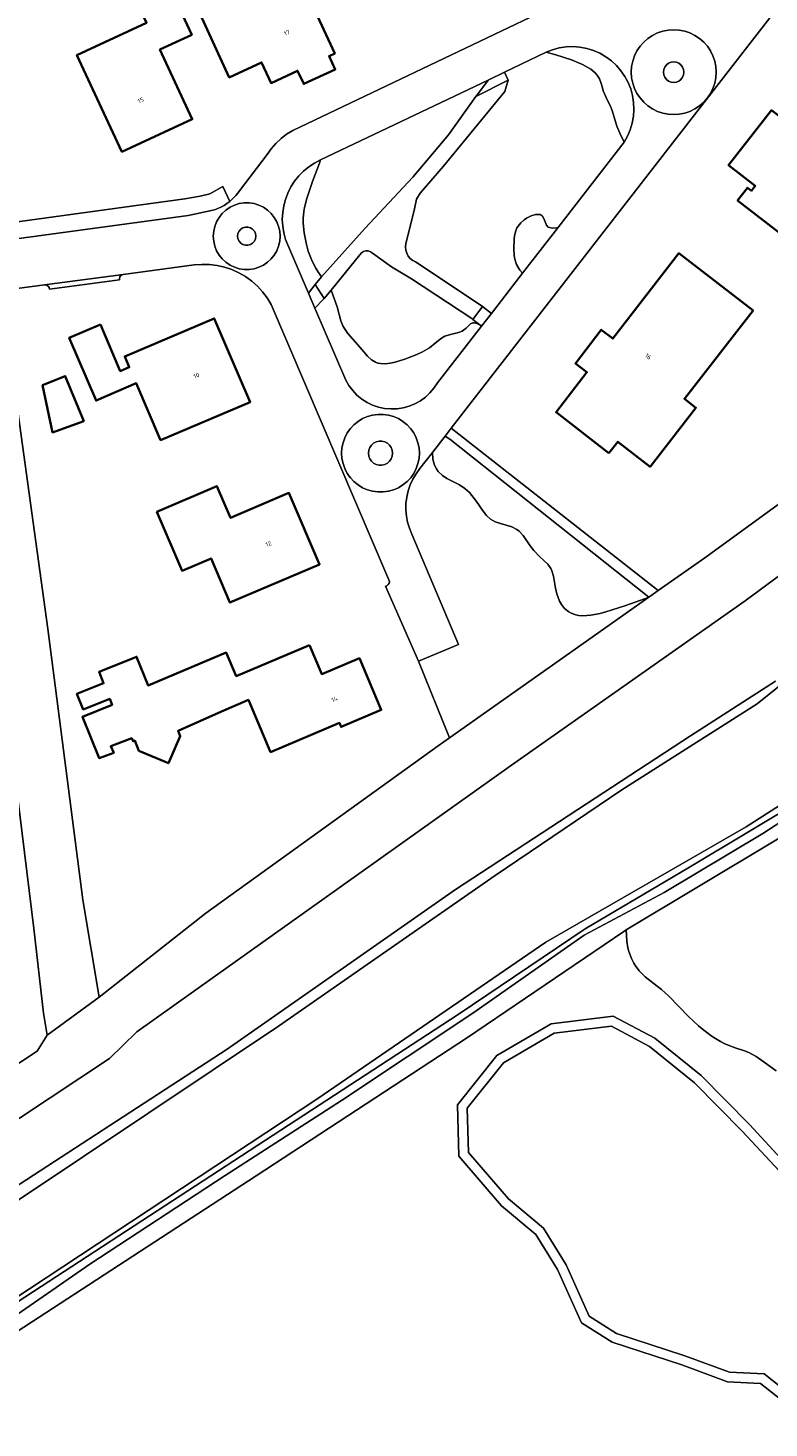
# Model space of a CAD drawing. Header units: metres. Extents: x 229229 to 231729, y 593167 to 595667.
# Tile 166 of 256: x 231346 to 231423, y 593718 to 593862. Entities that reach past the tile are written whole.
import ezdxf
from ezdxf.enums import TextEntityAlignment as Align

# ---------------------------------------------------------------- set-up
doc = ezdxf.new("R2010")
doc.units = ezdxf.units.M
for name, color, linetype, lineweight in [('B-WE-GR-BEPLANTING_CULTUUR_VASTE PLANTENVAK-GV', 90, 'Continuous', 18), ('B-WE-GR-GRAS-GV', 60, 'Continuous', 13), ('B-WE-GR-GROENVOORZIENING-GV', 80, 'Continuous', 18), ('B-WE-OG-BEBOUWING-GV', 7, 'Continuous', 35), ('B-WE-OG-BEBOUWING-T18', 10, 'Continuous', 18), ('B-WE-OG-TERREIN_ERF-GV', 7, 'Continuous', 18), ('B-WE-OG-WATER-GV', 130, 'Continuous', 18), ('B-WE-OG-WATER_SLOOT-GV', 120, 'Continuous', 18), ('B-WE-VH-VERHARDING_HALFVERHARDING-GV', 252, 'Continuous', 18), ('B-WE-VH-VERHARDING_OPEN-GV', 252, 'Continuous', 18)]:
    doc.layers.add(name, color=color, linetype=linetype, lineweight=lineweight)
doc.styles.add('NLCS-ISO-M250-T18', font='NLCS-ISO.ttf', dxfattribs={"height": 0.45})

msp = doc.modelspace()

# ---------------------------------------------------------------- linework, layer by layer
at = {"layer": 'B-WE-GR-BEPLANTING_CULTUUR_VASTE PLANTENVAK-GV'}
for points in [[(231399.596, 593859.666), (231400.595, 593859.397), (231402.196, 593858.886), (231403.342, 593858.41), (231403.898, 593858.109), (231404.193, 593857.915), (231404.635, 593857.541), (231404.817, 593857.336), (231405.072, 593856.936), (231405.23, 593856.538), (231405.383, 593855.986), (231405.471, 593855.694), (231405.758, 593854.994), (231406.201, 593854.066), (231406.382, 593853.655), (231406.863, 593852.058), (231407.174, 593851.337), (231407.559, 593850.547), (231407.626, 593850.417), (231407.976, 593851.038), (231408.254, 593851.694), (231408.457, 593852.376), (231408.584, 593853.078), (231408.631, 593853.788), (231408.599, 593854.5), (231408.487, 593855.204), (231408.299, 593855.891), (231408.034, 593856.552), (231407.698, 593857.18), (231407.294, 593857.767), (231406.827, 593858.305), (231406.302, 593858.788), (231405.728, 593859.209), (231405.11, 593859.563), (231404.456, 593859.847), (231403.775, 593860.056), (231403.075, 593860.188), (231402.365, 593860.241), (231401.653, 593860.214), (231400.948, 593860.108), (231400.26, 593859.925)], [(231375.114, 593839.193), (231374.927, 593839.862), (231374.688, 593841.072), (231374.575, 593842.078), (231374.57, 593842.549), (231374.642, 593843.285), (231374.719, 593843.691), (231374.966, 593844.628), (231375.542, 593846.347), (231376.255, 593848.256), (231376.379, 593848.574), (231375.758, 593848.254), (231375.174, 593847.87), (231374.634, 593847.428), (231374.142, 593846.932), (231373.704, 593846.387), (231373.326, 593845.8), (231373.01, 593845.177), (231372.762, 593844.524), (231372.583, 593843.849), (231372.475, 593843.159), (231372.439, 593842.461), (231372.476, 593841.764), (231372.586, 593841.074), (231372.767, 593840.399), (231375.138, 593834.867), (231375.83, 593835.756), (231376.458, 593836.563), (231376.09, 593837.085), (231375.875, 593837.437), (231375.513, 593838.146)], [(231400.789, 593841.602), (231400.703, 593841.586), (231400.21, 593841.561), (231399.931, 593841.618), (231399.812, 593841.677), (231399.637, 593841.868), (231399.431, 593842.396), (231399.258, 593842.755), (231399.174, 593842.841), (231398.961, 593842.949), (231398.694, 593842.98), (231398.492, 593842.959), (231398.042, 593842.825), (231397.556, 593842.576), (231397.316, 593842.411), (231396.982, 593842.119), (231396.7, 593841.776), (231396.587, 593841.587), (231396.496, 593841.387), (231396.371, 593840.955), (231396.308, 593840.483), (231396.281, 593839.429), (231396.303, 593838.741), (231396.358, 593838.38), (231396.54, 593837.816), (231396.896, 593837.225), (231397.157, 593836.919)], [(231392.942, 593831.485), (231392.874, 593831.533), (231392.456, 593831.751), (231392.189, 593831.81), (231392.059, 593831.802), (231391.821, 593831.697), (231391.362, 593831.271), (231390.936, 593830.949), (231390.577, 593830.808), (231389.755, 593830.624), (231389.157, 593830.44), (231388.81, 593830.242), (231388.155, 593829.703), (231387.584, 593829.252), (231386.86, 593828.824), (231386.299, 593828.557), (231385.052, 593828.074), (231384.172, 593827.802), (231383.737, 593827.698), (231383.109, 593827.606), (231382.533, 593827.616), (231382.272, 593827.668), (231382.031, 593827.755), (231381.602, 593828.02), (231381.215, 593828.382), (231380.451, 593829.272), (231379.175, 593830.714), (231378.823, 593831.225), (231378.68, 593831.49), (231378.477, 593832.016), (231378.068, 593833.453), (231377.463, 593835.179), (231376.755, 593834.314), (231376.66, 593834.198), (231375.799, 593833.326), (231378.979, 593825.908), (231379.298, 593825.352), (231379.681, 593824.839), (231380.122, 593824.375), (231380.616, 593823.967), (231381.156, 593823.621), (231381.733, 593823.343), (231382.339, 593823.135), (231382.965, 593823.002), (231383.603, 593822.944), (231384.243, 593822.963), (231384.877, 593823.059), (231385.494, 593823.23), (231386.087, 593823.473), (231386.646, 593823.786), (231387.164, 593824.163), (231387.632, 593824.6), (231388.045, 593825.089), (231388.397, 593825.625)], [(231410.167, 593803.569), (231389.667, 593819.85), (231389.196, 593820.158), (231387.895, 593818.481), (231387.945, 593817.794), (231388.031, 593817.405), (231388.109, 593817.173), (231388.306, 593816.77), (231388.486, 593816.515), (231388.909, 593816.104), (231389.385, 593815.793), (231390.347, 593815.314), (231390.668, 593815.136), (231391.224, 593814.751), (231391.688, 593814.333), (231391.958, 593814.037), (231392.434, 593813.408), (231393.098, 593812.427), (231393.459, 593811.981), (231393.871, 593811.607), (231394.104, 593811.458), (231394.357, 593811.336), (231394.909, 593811.154), (231396.06, 593810.823), (231396.58, 593810.557), (231396.81, 593810.375), (231397.219, 593809.926), (231397.942, 593808.872), (231398.318, 593808.369), (231398.952, 593807.74), (231399.763, 593806.972), (231400.072, 593806.53), (231400.187, 593806.28), (231400.352, 593805.726), (231400.565, 593804.509), (231400.695, 593803.905), (231400.97, 593803.166), (231401.156, 593802.835), (231401.497, 593802.401), (231401.917, 593802.054), (231402.157, 593801.917), (231402.637, 593801.743), (231402.909, 593801.69), (231403.364, 593801.656), (231404.175, 593801.712), (231405.169, 593801.903), (231405.746, 593802.053), (231407.699, 593802.671), (231409.818, 593803.436)]]:
    msp.add_lwpolyline(points, close=True, dxfattribs=at)
msp.add_lwpolyline([(231430.521, 593782.934), (231407.835, 593769.319), (231407.901, 593768.163), (231408.012, 593767.494), (231408.113, 593767.089), (231408.369, 593766.371), (231408.604, 593765.903), (231408.776, 593765.621), (231409.154, 593765.122), (231409.773, 593764.501), (231411.032, 593763.529), (231411.454, 593763.191), (231412.205, 593762.513), (231414.229, 593760.422), (231415.274, 593759.46), (231415.833, 593758.997), (231416.686, 593758.36), (231417.524, 593757.83), (231417.925, 593757.618), (231418.311, 593757.446), (231419.045, 593757.187), (231419.99, 593756.888), (231420.468, 593756.701), (231421.217, 593756.301), (231422.029, 593755.716), (231423.254, 593754.805)], dxfattribs=at)
at = {"layer": 'B-WE-GR-GRAS-GV'}
for points in [[(231460.97, 593954.205), (231476.323, 593900.19), (231483.503, 593875.115), (231483.724, 593871.249), (231483.282, 593868.709), (231480.852, 593866.61), (231478.844, 593865.896), (231478.728, 593865.838), (231470.261, 593861.123), (231467.431, 593859.292), (231465.381, 593857.632), (231463.965, 593856.24), (231462.448, 593854.127), (231442.222, 593825.542), (231434.221, 593814.338), (231432.669, 593812.493), (231420.062, 593803.208), (231396.038, 593786.274), (231357.48, 593758.844), (231354.653, 593756.085), (231323.999, 593735.793), (231322.523, 593734.567), (231282.539, 593708.322)], [(231285.62, 593702.658), (231325.988, 593729.419), (231325.222, 593730.678), (231326.667, 593731.813), (231327.644, 593731.628), (231329.743, 593732.401), (231330.848, 593733.396), (231343.992, 593742.232), (231366.747, 593757.034), (231390.275, 593773.492), (231414.466, 593789.288), (231423.192, 593794.922)]]:
    msp.add_lwpolyline(points, dxfattribs=at)
at = {"layer": 'B-WE-GR-GROENVOORZIENING-GV'}
for points in [[(231407.626, 593850.417), (231407.559, 593850.547), (231407.174, 593851.337), (231406.863, 593852.058), (231406.382, 593853.655), (231406.201, 593854.066), (231405.758, 593854.994), (231405.471, 593855.694), (231405.383, 593855.986), (231405.23, 593856.538), (231405.072, 593856.936), (231404.817, 593857.336), (231404.635, 593857.541), (231404.193, 593857.915), (231403.898, 593858.109), (231403.342, 593858.41), (231402.196, 593858.886), (231400.595, 593859.397), (231399.596, 593859.666), (231395.31, 593857.619), (231395.695, 593856.794), (231395.329, 593855.612), (231389.037, 593847.936), (231386.613, 593845.163), (231386.257, 593844.528), (231386.036, 593843.545), (231385.14, 593839.951), (231385.109, 593839.623), (231385.142, 593839.296), (231385.239, 593838.981), (231385.395, 593838.691), (231385.606, 593838.438), (231385.862, 593838.23), (231386.153, 593838.077), (231393.012, 593833.526), (231393.053, 593833.493), (231393.951, 593832.786), (231397.157, 593836.919), (231396.896, 593837.225), (231396.54, 593837.816), (231396.358, 593838.38), (231396.303, 593838.741), (231396.281, 593839.429), (231396.308, 593840.483), (231396.371, 593840.955), (231396.496, 593841.387), (231396.587, 593841.587), (231396.7, 593841.776), (231396.982, 593842.119), (231397.316, 593842.411), (231397.556, 593842.576), (231398.042, 593842.825), (231398.492, 593842.959), (231398.694, 593842.98), (231398.961, 593842.949), (231399.174, 593842.841), (231399.258, 593842.755), (231399.431, 593842.396), (231399.637, 593841.868), (231399.812, 593841.677), (231399.931, 593841.618), (231400.21, 593841.561), (231400.703, 593841.586), (231400.789, 593841.602)], [(231393.613, 593856.808), (231376.379, 593848.574), (231376.255, 593848.256), (231375.542, 593846.347), (231374.966, 593844.628), (231374.719, 593843.691), (231374.642, 593843.285), (231374.57, 593842.549), (231374.575, 593842.078), (231374.688, 593841.072), (231374.927, 593839.862), (231375.114, 593839.193), (231375.513, 593838.146), (231375.875, 593837.437), (231376.09, 593837.085), (231376.458, 593836.563), (231380.972, 593841.553), (231385.883, 593846.815), (231389.558, 593851.173), (231392.37, 593855.106), (231392.719, 593855.595)], [(231391.821, 593831.697), (231392.059, 593831.802), (231392.189, 593831.81), (231392.456, 593831.751), (231392.874, 593831.533), (231392.942, 593831.485), (231392.062, 593832.158), (231391.933, 593832.257), (231385.736, 593836.332), (231383.69, 593837.562), (231381.718, 593838.991), (231381.516, 593839.135), (231381.28, 593839.212), (231381.032, 593839.215), (231380.794, 593839.144), (231380.589, 593839.005), (231380.434, 593838.811), (231377.463, 593835.179), (231378.068, 593833.453), (231378.477, 593832.016), (231378.68, 593831.49), (231378.823, 593831.225), (231379.175, 593830.714), (231380.451, 593829.272), (231381.215, 593828.382), (231381.602, 593828.02), (231382.031, 593827.755), (231382.272, 593827.668), (231382.533, 593827.616), (231383.109, 593827.606), (231383.737, 593827.698), (231384.172, 593827.802), (231385.052, 593828.074), (231386.299, 593828.557), (231386.86, 593828.824), (231387.584, 593829.252), (231388.155, 593829.703), (231388.81, 593830.242), (231389.157, 593830.44), (231389.755, 593830.624), (231390.577, 593830.808), (231390.936, 593830.949), (231391.362, 593831.271)], [(231398.318, 593808.369), (231397.942, 593808.872), (231397.219, 593809.926), (231396.81, 593810.375), (231396.58, 593810.557), (231396.06, 593810.823), (231394.909, 593811.154), (231394.357, 593811.336), (231394.104, 593811.458), (231393.871, 593811.607), (231393.459, 593811.981), (231393.098, 593812.427), (231392.434, 593813.408), (231391.958, 593814.037), (231391.688, 593814.333), (231391.224, 593814.751), (231390.668, 593815.136), (231390.347, 593815.314), (231389.385, 593815.793), (231388.909, 593816.104), (231388.486, 593816.515), (231388.306, 593816.77), (231388.109, 593817.173), (231388.031, 593817.405), (231387.945, 593817.794), (231387.895, 593818.481), (231386.593, 593816.804), (231386.204, 593816.28), (231385.872, 593815.719), (231385.6, 593815.127), (231385.39, 593814.51), (231385.245, 593813.874), (231385.166, 593813.227), (231385.155, 593812.575), (231385.211, 593811.926), (231385.334, 593811.285), (231385.523, 593810.661), (231385.775, 593810.06), (231390.588, 593798.694), (231386.457, 593796.981), (231389.66, 593789.089), (231410.167, 593803.569), (231409.818, 593803.436), (231407.699, 593802.671), (231405.746, 593802.053), (231405.169, 593801.903), (231404.175, 593801.712), (231403.364, 593801.656), (231402.909, 593801.69), (231402.637, 593801.743), (231402.157, 593801.917), (231401.917, 593802.054), (231401.497, 593802.401), (231401.156, 593802.835), (231400.97, 593803.166), (231400.695, 593803.905), (231400.565, 593804.509), (231400.352, 593805.726), (231400.187, 593806.28), (231400.072, 593806.53), (231399.763, 593806.972), (231398.952, 593807.74)]]:
    msp.add_lwpolyline(points, close=True, dxfattribs=at)
for points in [[(231426.491, 593783.052), (231414.174, 593775.671), (231403.593, 593769.439), (231390.522, 593760.603), (231347.626, 593732.609), (231332.652, 593722.887), (231333.034, 593722.318), (231333.106, 593722.272), (231333.367, 593722.28), (231333.761, 593722.406), (231334.844, 593722.932), (231336.816, 593724.1), (231339.414, 593725.808), (231352.638, 593734.925), (231366.542, 593744.044), (231378.529, 593751.779), (231392.041, 593760.758), (231403.499, 593768.794), (231411.745, 593773.18), (231421.91, 593779.263), (231430.784, 593785.018)], [(231423.254, 593754.805), (231422.029, 593755.716), (231421.217, 593756.301), (231420.468, 593756.701), (231419.99, 593756.888), (231419.045, 593757.187), (231418.311, 593757.446), (231417.925, 593757.618), (231417.524, 593757.83), (231416.686, 593758.36), (231415.833, 593758.997), (231415.274, 593759.46), (231414.229, 593760.422), (231412.205, 593762.513), (231411.454, 593763.191), (231411.032, 593763.529), (231409.773, 593764.501), (231409.154, 593765.122), (231408.776, 593765.621), (231408.604, 593765.903), (231408.369, 593766.371), (231408.113, 593767.089), (231408.012, 593767.494), (231407.901, 593768.163), (231407.835, 593769.319), (231407.576, 593769.164), (231391.407, 593758.184), (231369.733, 593744.02), (231340.577, 593725.025)], [(231424.887, 593720.082), (231421.665, 593722.641), (231418.25, 593722.809), (231413.551, 593724.555), (231406.398, 593726.874), (231403.225, 593728.867), (231400.777, 593734.377), (231398.546, 593737.973), (231395.014, 593740.928), (231390.613, 593746.03), (231390.462, 593751.328), (231394.53, 593756.399), (231400.094, 593759.669), (231406.494, 593760.452), (231410.775, 593758.167), (231415.548, 593754.33), (231420.515, 593749.279), (231424.542, 593744.951)]]:
    msp.add_lwpolyline(points, dxfattribs=at)
at = {"layer": 'B-WE-OG-BEBOUWING-GV'}
for points in [[(231377.847, 593859.536), (231374.499, 593866.797), (231377.665, 593868.26), (231374.326, 593875.494), (231371.059, 593873.984), (231367.482, 593872.272), (231369.329, 593868.47), (231366.381, 593867.08), (231367.296, 593865.101), (231363.983, 593863.569), (231366.985, 593857.079), (231370.298, 593858.612), (231371.276, 593856.497), (231374.008, 593857.76), (231374.637, 593856.399), (231377.887, 593857.902), (231377.257, 593859.263)], [(231363.115, 593861.452), (231359.756, 593868.687), (231356.406, 593867.132), (231358.461, 593862.704), (231351.299, 593859.379), (231355.923, 593849.418), (231363.168, 593852.767), (231359.85, 593859.941)], [(231425.596, 593839.536), (231439.269, 593848.535), (231432.224, 593854), (231432.726, 593854.647), (231428.395, 593858.007), (231424.653, 593853.183), (231425.048, 593852.877), (231424.588, 593852.284), (231422.771, 593853.694), (231418.373, 593848.025), (231421.107, 593845.904), (231420.721, 593845.406), (231420.31, 593845.725), (231419.298, 593844.421)], [(231406.054, 593818.393), (231406.973, 593819.577), (231410.296, 593816.997), (231415.014, 593823.073), (231413.831, 593823.993), (231420.884, 593833.076), (231413.254, 593838.976), (231406.465, 593830.186), (231405.264, 593831.108), (231402.611, 593827.64), (231403.791, 593826.719), (231400.618, 593822.602)], [(231353.721, 593831.628), (231350.515, 593830.27), (231353.266, 593823.81), (231357.4, 593825.586), (231359.909, 593819.747), (231369.121, 593823.643), (231365.425, 593832.272), (231356.216, 593828.35), (231356.687, 593827.245), (231355.757, 593826.849)], [(231347.768, 593825.407), (231348.798, 593820.529), (231352.009, 593821.697), (231350.095, 593826.328)], [(231359.535, 593812.368), (231362.124, 593806.289), (231365.111, 593807.561), (231367.044, 593803.02), (231376.272, 593806.949), (231373.116, 593814.307), (231367.114, 593811.737), (231365.711, 593815.013)], [(231375.23, 593798.647), (231367.694, 593795.445), (231366.662, 593797.873), (231358.633, 593794.474), (231357.434, 593797.435), (231353.588, 593795.878), (231354.047, 593794.709), (231351.3, 593793.63), (231351.929, 593792.028), (231354.677, 593793.107), (231354.921, 593792.485), (231351.86, 593791.253), (231353.592, 593786.995), (231355.089, 593787.561), (231354.789, 593788.226), (231356.951, 593789.059), (231357.078, 593788.752), (231357.244, 593788.819), (231357.679, 593787.773), (231360.708, 593786.477), (231361.938, 593789.272), (231361.705, 593789.804), (231366.177, 593791.82), (231368.956, 593792.996), (231371.226, 593787.631), (231378.312, 593790.629), (231378.483, 593790.224), (231382.624, 593791.976), (231380.368, 593797.292), (231376.5, 593795.652)]]:
    msp.add_lwpolyline(points, close=True, dxfattribs=at)
at = {"layer": 'B-WE-OG-TERREIN_ERF-GV'}
for points in [[(231458.089, 593858.411), (231458.1, 593858.417), (231458.57, 593859.092), (231459.066, 593859.748), (231459.588, 593860.384), (231460.135, 593860.998), (231460.705, 593861.591), (231433.146, 593877.317), (231432.363, 593875.965), (231431.525, 593874.647), (231430.634, 593873.363), (231429.692, 593872.118), (231428.7, 593870.911), (231427.659, 593869.746), (231423.333, 593864.138), (231389.824, 593820.966), (231411.132, 593804.252), (231415.91, 593807.628), (231428.61, 593816.866), (231430.388, 593819.049), (231432.759, 593822.313), (231436.097, 593827.103)], [(231377.665, 593868.26), (231374.499, 593866.797), (231377.847, 593859.536), (231377.257, 593859.263), (231377.887, 593857.902), (231374.637, 593856.399), (231374.008, 593857.76), (231371.276, 593856.497), (231370.298, 593858.612), (231366.985, 593857.079), (231363.983, 593863.569), (231367.296, 593865.101), (231366.381, 593867.08), (231369.329, 593868.47), (231367.482, 593872.272), (231371.059, 593873.984), (231374.326, 593875.494)], [(231363.115, 593861.452), (231359.85, 593859.941), (231363.168, 593852.767), (231355.923, 593849.418), (231351.299, 593859.379), (231358.461, 593862.704), (231356.406, 593867.132), (231359.756, 593868.687)], [(231425.596, 593839.536), (231419.298, 593844.421), (231420.31, 593845.725), (231420.721, 593845.406), (231421.107, 593845.904), (231418.373, 593848.025), (231422.771, 593853.694), (231424.588, 593852.284), (231425.048, 593852.877), (231424.653, 593853.183), (231428.395, 593858.007), (231432.726, 593854.647), (231432.224, 593854), (231439.269, 593848.535)], [(231413.831, 593823.993), (231415.014, 593823.073), (231410.296, 593816.997), (231406.973, 593819.577), (231406.054, 593818.393), (231400.618, 593822.602), (231403.791, 593826.719), (231402.611, 593827.64), (231405.264, 593831.108), (231406.465, 593830.186), (231413.254, 593838.976), (231420.884, 593833.076)], [(231353.266, 593823.81), (231350.515, 593830.27), (231353.721, 593831.628), (231355.757, 593826.849), (231356.687, 593827.245), (231356.216, 593828.35), (231365.425, 593832.272), (231369.121, 593823.643), (231359.909, 593819.747), (231357.4, 593825.586)], [(231348.798, 593820.529), (231347.768, 593825.407), (231350.095, 593826.328), (231352.009, 593821.697)], [(231411.132, 593804.252), (231389.824, 593820.966), (231389.196, 593820.158), (231389.667, 593819.85), (231410.167, 593803.569), (231410.261, 593803.636)], [(231362.124, 593806.289), (231359.535, 593812.368), (231365.711, 593815.013), (231367.114, 593811.737), (231373.116, 593814.307), (231376.272, 593806.949), (231367.044, 593803.02), (231365.111, 593807.561)], [(231375.23, 593798.647), (231376.5, 593795.652), (231380.368, 593797.292), (231382.624, 593791.976), (231378.483, 593790.224), (231378.312, 593790.629), (231371.226, 593787.631), (231368.956, 593792.996), (231366.177, 593791.82), (231361.705, 593789.804), (231361.938, 593789.272), (231360.708, 593786.477), (231357.679, 593787.773), (231357.244, 593788.819), (231357.078, 593788.752), (231356.951, 593789.059), (231354.789, 593788.226), (231355.089, 593787.561), (231353.592, 593786.995), (231351.86, 593791.253), (231354.921, 593792.485), (231354.677, 593793.107), (231351.929, 593792.028), (231351.3, 593793.63), (231354.047, 593794.709), (231353.588, 593795.878), (231357.434, 593797.435), (231358.633, 593794.474), (231366.662, 593797.873), (231367.694, 593795.445)]]:
    msp.add_lwpolyline(points, close=True, dxfattribs=at)
for points in [[(231339.366, 593867.662), (231340.188, 593860.567), (231342.123, 593845.837), (231342.652, 593841.873), (231362.389, 593844.56), (231363.974, 593844.86), (231364.983, 593845.092), (231366.305, 593845.849), (231367.025, 593844.319), (231367.248, 593844.511), (231367.461, 593844.716), (231367.661, 593844.932), (231367.85, 593845.159), (231368.025, 593845.396), (231370.867, 593849.134), (231371.292, 593849.73), (231371.773, 593850.282), (231372.306, 593850.783), (231372.886, 593851.23), (231373.507, 593851.617), (231404.599, 593866.473)], [(231344.056, 593831.173), (231348.305, 593800.321), (231351.915, 593772.438), (231353.592, 593762.416), (231364.565, 593771.033), (231388.482, 593788.257), (231389.66, 593789.089), (231386.457, 593796.981), (231383.044, 593804.704), (231383.208, 593804.757), (231383.341, 593804.866), (231383.427, 593805.015), (231383.454, 593805.185), (231383.418, 593805.353), (231371.291, 593833.703), (231370.883, 593834.377), (231370.41, 593835.006), (231369.876, 593835.585), (231369.286, 593836.108), (231368.648, 593836.569), (231367.966, 593836.963), (231367.248, 593837.287), (231366.501, 593837.538), (231365.733, 593837.712), (231364.952, 593837.809), (231364.164, 593837.827), (231363.379, 593837.766), (231356.055, 593836.797), (231355.915, 593836.747), (231355.797, 593836.656), (231355.713, 593836.533), (231355.671, 593836.391), (231355.675, 593836.242), (231348.479, 593835.29), (231348.444, 593835.435), (231348.367, 593835.561), (231348.254, 593835.658), (231348.116, 593835.715), (231347.968, 593835.726), (231343.59, 593835.147)], [(231344.183, 593754.856), (231347.195, 593756.856), (231348.232, 593758.495), (231347.877, 593760.752), (231346.848, 593769.46), (231343.751, 593794.91)]]:
    msp.add_lwpolyline(points, dxfattribs=at)
at = {"layer": 'B-WE-OG-WATER-GV'}
msp.add_lwpolyline([(231353.592, 593762.416), (231351.915, 593772.438), (231348.305, 593800.321), (231344.056, 593831.173), (231339.186, 593830.529), (231339.549, 593827.922), (231339.911, 593825.314), (231341.482, 593812.032), (231343.751, 593794.91), (231346.848, 593769.46), (231347.877, 593760.752), (231348.232, 593758.495)], close=True, dxfattribs=at)
for points in [[(231428.61, 593816.866), (231415.91, 593807.628), (231411.132, 593804.252), (231410.261, 593803.636), (231410.167, 593803.569), (231389.66, 593789.089), (231388.482, 593788.257), (231364.565, 593771.033), (231353.592, 593762.416), (231348.232, 593758.495), (231347.195, 593756.856), (231344.183, 593754.856), (231321.371, 593739.712), (231319.779, 593738.519), (231312.276, 593733.588), (231287.002, 593716.975)], [(231282.539, 593708.322), (231322.523, 593734.567), (231323.999, 593735.793), (231354.653, 593756.085), (231357.48, 593758.844), (231396.038, 593786.274), (231420.062, 593803.208), (231432.669, 593812.493)], [(231433.014, 593802.008), (231421.298, 593792.589), (231407.371, 593783.746), (231394.36, 593774.934), (231372.038, 593759.416), (231338.591, 593737.071), (231327.935, 593729.922), (231326.436, 593728.929), (231324.918, 593727.924), (231290.893, 593704.718)], [(231301.99, 593703.263), (231328.832, 593720.807), (231331.056, 593722.274), (231332.447, 593723.192), (231375.985, 593751.917), (231399.552, 593768.074), (231420.19, 593779.943), (231433.149, 593788.222)], [(231427.826, 593739.953), (231419.792, 593748.587), (231414.876, 593753.587), (231410.221, 593757.329), (231406.302, 593759.421), (231400.422, 593758.702), (231395.195, 593755.63), (231391.472, 593750.989), (231391.602, 593746.414), (231395.718, 593741.643), (231399.311, 593738.637), (231401.663, 593734.846), (231404.015, 593729.552), (231406.824, 593727.787), (231413.88, 593725.499), (231418.453, 593723.8), (231422.035, 593723.624), (231425.656, 593720.748)]]:
    msp.add_lwpolyline(points, dxfattribs=at)
at = {"layer": 'B-WE-OG-WATER_SLOOT-GV'}
for points in [[(231290.893, 593704.718), (231324.918, 593727.924), (231326.436, 593728.929), (231327.935, 593729.922), (231338.591, 593737.071), (231372.038, 593759.416), (231394.36, 593774.934), (231407.371, 593783.746), (231421.298, 593792.589), (231433.014, 593802.008)], [(231423.192, 593794.922), (231414.466, 593789.288), (231390.275, 593773.492), (231366.747, 593757.034), (231343.992, 593742.232), (231330.848, 593733.396), (231329.743, 593732.401), (231327.644, 593731.628), (231326.667, 593731.813), (231325.222, 593730.678), (231325.988, 593729.419), (231285.62, 593702.658)], [(231433.149, 593788.222), (231420.19, 593779.943), (231399.552, 593768.074), (231375.985, 593751.917), (231332.447, 593723.192), (231331.056, 593722.274), (231328.832, 593720.807), (231301.99, 593703.263)], [(231304.706, 593704.43), (231331.266, 593721.972), (231331.678, 593721.379), (231333.034, 593722.318), (231332.652, 593722.887), (231347.626, 593732.609), (231390.522, 593760.603), (231403.593, 593769.439), (231414.174, 593775.671), (231426.491, 593783.052)], [(231424.542, 593744.951), (231420.515, 593749.279), (231415.548, 593754.33), (231410.775, 593758.167), (231406.494, 593760.452), (231400.094, 593759.669), (231394.53, 593756.399), (231390.462, 593751.328), (231390.613, 593746.03), (231395.014, 593740.928), (231398.546, 593737.973), (231400.777, 593734.377), (231403.225, 593728.867), (231406.398, 593726.874), (231413.551, 593724.555), (231418.25, 593722.809), (231421.665, 593722.641), (231424.887, 593720.082)], [(231425.656, 593720.748), (231422.035, 593723.624), (231418.453, 593723.8), (231413.88, 593725.499), (231406.824, 593727.787), (231404.015, 593729.552), (231401.663, 593734.846), (231399.311, 593738.637), (231395.718, 593741.643), (231391.602, 593746.414), (231391.472, 593750.989), (231395.195, 593755.63), (231400.422, 593758.702), (231406.302, 593759.421), (231410.221, 593757.329), (231414.876, 593753.587), (231419.792, 593748.587), (231427.826, 593739.953)]]:
    msp.add_lwpolyline(points, dxfattribs=at)
at = {"layer": 'B-WE-VH-VERHARDING_HALFVERHARDING-GV'}
msp.add_lwpolyline([(231385.14, 593839.951), (231386.036, 593843.545), (231386.257, 593844.528), (231386.613, 593845.163), (231389.037, 593847.936), (231395.329, 593855.612), (231395.695, 593856.794), (231392.37, 593855.106), (231389.558, 593851.173), (231385.883, 593846.815), (231380.972, 593841.553), (231376.458, 593836.563), (231375.83, 593835.756), (231376.755, 593834.314), (231377.463, 593835.179), (231380.434, 593838.811), (231380.589, 593839.005), (231380.794, 593839.144), (231381.032, 593839.215), (231381.28, 593839.212), (231381.516, 593839.135), (231381.718, 593838.991), (231383.69, 593837.562), (231385.736, 593836.332), (231391.933, 593832.257), (231392.062, 593832.158), (231393.053, 593833.493), (231393.012, 593833.526), (231386.153, 593838.077), (231385.862, 593838.23), (231385.606, 593838.438), (231385.395, 593838.691), (231385.239, 593838.981), (231385.142, 593839.296), (231385.109, 593839.623)], close=True, dxfattribs=at)
for points in [[(231430.784, 593785.018), (231421.91, 593779.263), (231411.745, 593773.18), (231403.499, 593768.794), (231392.041, 593760.758), (231378.529, 593751.779), (231366.542, 593744.044), (231352.638, 593734.925), (231339.414, 593725.808), (231336.816, 593724.1), (231334.844, 593722.932), (231333.761, 593722.406), (231333.367, 593722.28), (231333.106, 593722.272), (231333.034, 593722.318), (231331.678, 593721.379), (231331.713, 593721.326), (231331.683, 593721.177), (231331.538, 593720.98), (231330.984, 593720.482), (231329.797, 593719.635), (231328.181, 593718.616), (231324.207, 593716.259)], [(231330.517, 593717.01), (231333.001, 593718.645), (231340.577, 593725.025), (231369.733, 593744.02), (231391.407, 593758.184), (231407.576, 593769.164), (231407.835, 593769.319), (231430.521, 593782.934)]]:
    msp.add_lwpolyline(points, dxfattribs=at)
at = {"layer": 'B-WE-VH-VERHARDING_OPEN-GV'}
for points in [[(231404.599, 593866.473), (231373.507, 593851.617), (231372.886, 593851.23), (231372.306, 593850.783), (231371.773, 593850.282), (231371.292, 593849.73), (231370.867, 593849.134), (231368.025, 593845.396), (231367.85, 593845.159), (231367.661, 593844.932), (231367.461, 593844.716), (231367.248, 593844.511), (231367.025, 593844.319), (231366.739, 593844.101), (231366.438, 593843.903), (231366.125, 593843.726), (231365.8, 593843.571), (231365.466, 593843.439), (231362.738, 593842.858), (231337.209, 593839.387)], [(231343.59, 593835.147), (231347.968, 593835.726), (231356.055, 593836.797), (231363.379, 593837.766), (231364.164, 593837.827), (231364.952, 593837.809), (231365.733, 593837.712), (231366.501, 593837.538), (231367.248, 593837.287), (231367.966, 593836.963), (231368.648, 593836.569), (231369.286, 593836.108), (231369.876, 593835.585), (231370.41, 593835.006), (231370.883, 593834.377), (231371.291, 593833.703), (231383.418, 593805.353), (231383.454, 593805.185), (231383.427, 593805.015), (231383.341, 593804.866), (231383.208, 593804.757), (231383.044, 593804.704), (231386.457, 593796.981), (231390.588, 593798.694), (231385.775, 593810.06), (231385.523, 593810.661), (231385.334, 593811.285), (231385.211, 593811.926), (231385.155, 593812.575), (231385.166, 593813.227), (231385.245, 593813.874), (231385.39, 593814.51), (231385.6, 593815.127), (231385.872, 593815.719), (231386.204, 593816.28), (231386.593, 593816.804), (231387.895, 593818.481), (231389.196, 593820.158), (231389.824, 593820.966), (231423.333, 593864.138)], [(231337.209, 593839.387), (231362.738, 593842.858), (231365.466, 593843.439), (231365.8, 593843.571), (231366.125, 593843.726), (231366.438, 593843.903), (231366.739, 593844.101), (231367.025, 593844.319), (231366.305, 593845.849), (231364.983, 593845.092), (231363.974, 593844.86), (231362.389, 593844.56), (231342.652, 593841.873)]]:
    msp.add_lwpolyline(points, dxfattribs=at)
for points in [[(231408.354, 593857.618), (231408.391, 593857.048), (231408.503, 593856.487), (231408.687, 593855.946), (231408.94, 593855.433), (231409.257, 593854.958), (231409.634, 593854.529), (231410.064, 593854.152), (231410.539, 593853.834), (231411.051, 593853.582), (231411.593, 593853.398), (231412.153, 593853.286), (231412.724, 593853.249), (231413.294, 593853.286), (231413.854, 593853.398), (231414.396, 593853.582), (231414.908, 593853.834), (231415.383, 593854.152), (231415.813, 593854.529), (231416.19, 593854.958), (231416.507, 593855.433), (231416.76, 593855.946), (231416.944, 593856.487), (231417.056, 593857.048), (231417.093, 593857.618), (231417.056, 593858.188), (231416.944, 593858.749), (231416.761, 593859.29), (231416.508, 593859.803), (231416.19, 593860.278), (231415.813, 593860.708), (231415.384, 593861.085), (231414.908, 593861.403), (231414.396, 593861.655), (231413.854, 593861.839), (231413.294, 593861.951), (231412.724, 593861.988), (231412.153, 593861.951), (231411.593, 593861.839), (231411.051, 593861.655), (231410.539, 593861.403), (231410.063, 593861.085), (231409.634, 593860.708), (231409.257, 593860.278), (231408.939, 593859.803), (231408.686, 593859.29), (231408.503, 593858.749), (231408.391, 593858.188)], [(231417.093, 593857.618), (231417.056, 593857.048), (231416.944, 593856.487), (231416.76, 593855.946), (231416.507, 593855.433), (231416.19, 593854.958), (231415.813, 593854.529), (231415.383, 593854.152), (231414.908, 593853.834), (231414.396, 593853.582), (231413.854, 593853.398), (231413.294, 593853.286), (231412.724, 593853.249), (231412.153, 593853.286), (231411.593, 593853.398), (231411.051, 593853.582), (231410.539, 593853.834), (231410.064, 593854.152), (231409.634, 593854.529), (231409.257, 593854.958), (231408.94, 593855.433), (231408.687, 593855.946), (231408.503, 593856.487), (231408.391, 593857.048), (231408.354, 593857.618), (231408.391, 593858.188), (231408.503, 593858.749), (231408.686, 593859.29), (231408.939, 593859.803), (231409.257, 593860.278), (231409.634, 593860.708), (231410.063, 593861.085), (231410.539, 593861.403), (231411.051, 593861.655), (231411.593, 593861.839), (231412.153, 593861.951), (231412.724, 593861.988), (231413.294, 593861.951), (231413.854, 593861.839), (231414.396, 593861.655), (231414.908, 593861.403), (231415.384, 593861.085), (231415.813, 593860.708), (231416.19, 593860.278), (231416.508, 593859.803), (231416.761, 593859.29), (231416.944, 593858.749), (231417.056, 593858.188)], [(231393.613, 593856.808), (231395.31, 593857.619), (231399.596, 593859.666), (231400.26, 593859.925), (231400.948, 593860.108), (231401.653, 593860.214), (231402.365, 593860.241), (231403.075, 593860.188), (231403.775, 593860.056), (231404.456, 593859.847), (231405.11, 593859.563), (231405.728, 593859.209), (231406.302, 593858.788), (231406.827, 593858.305), (231407.294, 593857.767), (231407.698, 593857.18), (231408.034, 593856.552), (231408.299, 593855.891), (231408.487, 593855.204), (231408.599, 593854.5), (231408.631, 593853.788), (231408.584, 593853.078), (231408.457, 593852.376), (231408.254, 593851.694), (231407.976, 593851.038), (231407.626, 593850.417), (231400.789, 593841.602), (231397.157, 593836.919), (231393.951, 593832.786), (231392.942, 593831.485), (231388.397, 593825.625), (231388.045, 593825.089), (231387.632, 593824.6), (231387.164, 593824.163), (231386.646, 593823.786), (231386.087, 593823.473), (231385.494, 593823.23), (231384.877, 593823.059), (231384.243, 593822.963), (231383.603, 593822.944), (231382.965, 593823.002), (231382.339, 593823.135), (231381.733, 593823.343), (231381.156, 593823.621), (231380.616, 593823.967), (231380.122, 593824.375), (231379.681, 593824.839), (231379.298, 593825.352), (231378.979, 593825.908), (231375.799, 593833.326), (231375.138, 593834.867), (231372.767, 593840.399), (231372.586, 593841.074), (231372.476, 593841.764), (231372.439, 593842.461), (231372.475, 593843.159), (231372.583, 593843.849), (231372.762, 593844.524), (231373.01, 593845.177), (231373.326, 593845.8), (231373.704, 593846.387), (231374.142, 593846.932), (231374.634, 593847.428), (231375.174, 593847.87), (231375.758, 593848.254), (231376.379, 593848.574)], [(231395.31, 593857.619), (231393.613, 593856.808), (231392.719, 593855.595), (231392.37, 593855.106), (231395.695, 593856.794)], [(231411.667, 593857.618), (231411.703, 593857.345), (231411.809, 593857.09), (231411.977, 593856.871), (231412.195, 593856.703), (231412.45, 593856.598), (231412.724, 593856.562), (231412.997, 593856.598), (231413.252, 593856.703), (231413.47, 593856.871), (231413.638, 593857.09), (231413.744, 593857.345), (231413.78, 593857.618), (231413.744, 593857.892), (231413.639, 593858.146), (231413.471, 593858.365), (231413.252, 593858.533), (231412.997, 593858.639), (231412.724, 593858.675), (231412.45, 593858.639), (231412.195, 593858.533), (231411.976, 593858.365), (231411.808, 593858.146), (231411.703, 593857.892)], [(231413.78, 593857.618), (231413.744, 593857.345), (231413.638, 593857.09), (231413.47, 593856.871), (231413.252, 593856.703), (231412.997, 593856.598), (231412.724, 593856.562), (231412.45, 593856.598), (231412.195, 593856.703), (231411.977, 593856.871), (231411.809, 593857.09), (231411.703, 593857.345), (231411.667, 593857.618), (231411.703, 593857.892), (231411.808, 593858.146), (231411.976, 593858.365), (231412.195, 593858.533), (231412.45, 593858.639), (231412.724, 593858.675), (231412.997, 593858.639), (231413.252, 593858.533), (231413.471, 593858.365), (231413.639, 593858.146), (231413.744, 593857.892)], [(231365.336, 593840.73), (231365.374, 593840.218), (231365.489, 593839.717), (231365.677, 593839.239), (231365.933, 593838.794), (231366.254, 593838.392), (231366.63, 593838.043), (231367.055, 593837.753), (231367.518, 593837.531), (231368.009, 593837.379), (231368.517, 593837.303), (231369.03, 593837.303), (231369.538, 593837.379), (231370.029, 593837.531), (231370.492, 593837.753), (231370.917, 593838.043), (231371.293, 593838.392), (231371.614, 593838.794), (231371.87, 593839.239), (231372.058, 593839.717), (231372.173, 593840.218), (231372.211, 593840.73), (231372.173, 593841.242), (231372.058, 593841.743), (231371.87, 593842.221), (231371.614, 593842.666), (231371.293, 593843.068), (231370.917, 593843.417), (231370.492, 593843.707), (231370.029, 593843.929), (231369.538, 593844.081), (231369.03, 593844.157), (231368.517, 593844.157), (231368.009, 593844.081), (231367.518, 593843.929), (231367.055, 593843.707), (231366.63, 593843.417), (231366.254, 593843.068), (231365.933, 593842.666), (231365.677, 593842.221), (231365.489, 593841.743), (231365.374, 593841.242)], [(231372.211, 593840.73), (231372.173, 593840.218), (231372.058, 593839.717), (231371.87, 593839.239), (231371.614, 593838.794), (231371.293, 593838.392), (231370.917, 593838.043), (231370.492, 593837.753), (231370.029, 593837.531), (231369.538, 593837.379), (231369.03, 593837.303), (231368.517, 593837.303), (231368.009, 593837.379), (231367.518, 593837.531), (231367.055, 593837.753), (231366.63, 593838.043), (231366.254, 593838.392), (231365.933, 593838.794), (231365.677, 593839.239), (231365.489, 593839.717), (231365.374, 593840.218), (231365.336, 593840.73), (231365.374, 593841.242), (231365.489, 593841.743), (231365.677, 593842.221), (231365.933, 593842.666), (231366.254, 593843.068), (231366.63, 593843.417), (231367.055, 593843.707), (231367.518, 593843.929), (231368.009, 593844.081), (231368.517, 593844.157), (231369.03, 593844.157), (231369.538, 593844.081), (231370.029, 593843.929), (231370.492, 593843.707), (231370.917, 593843.417), (231371.293, 593843.068), (231371.614, 593842.666), (231371.87, 593842.221), (231372.058, 593841.743), (231372.173, 593841.242)], [(231369.71, 593840.73), (231369.672, 593840.466), (231369.562, 593840.223), (231369.387, 593840.022), (231369.163, 593839.878), (231368.907, 593839.803), (231368.64, 593839.803), (231368.384, 593839.878), (231368.16, 593840.022), (231367.985, 593840.223), (231367.875, 593840.466), (231367.837, 593840.73), (231367.875, 593840.994), (231367.985, 593841.237), (231368.16, 593841.438), (231368.384, 593841.582), (231368.64, 593841.657), (231368.907, 593841.657), (231369.163, 593841.582), (231369.387, 593841.438), (231369.562, 593841.237), (231369.672, 593840.994)], [(231367.837, 593840.73), (231367.875, 593840.466), (231367.985, 593840.223), (231368.16, 593840.022), (231368.384, 593839.878), (231368.64, 593839.803), (231368.907, 593839.803), (231369.163, 593839.878), (231369.387, 593840.022), (231369.562, 593840.223), (231369.672, 593840.466), (231369.71, 593840.73), (231369.672, 593840.994), (231369.562, 593841.237), (231369.387, 593841.438), (231369.163, 593841.582), (231368.907, 593841.657), (231368.64, 593841.657), (231368.384, 593841.582), (231368.16, 593841.438), (231367.985, 593841.237), (231367.875, 593840.994)], [(231355.675, 593836.242), (231355.671, 593836.391), (231355.713, 593836.533), (231355.797, 593836.656), (231355.915, 593836.747), (231356.055, 593836.797), (231347.968, 593835.726), (231348.116, 593835.715), (231348.254, 593835.658), (231348.367, 593835.561), (231348.444, 593835.435), (231348.479, 593835.29)], [(231375.138, 593834.867), (231375.799, 593833.326), (231376.66, 593834.198), (231376.755, 593834.314), (231375.83, 593835.756)], [(231392.942, 593831.485), (231393.951, 593832.786), (231393.053, 593833.493), (231392.062, 593832.158)], [(231378.544, 593818.397), (231378.581, 593817.852), (231378.692, 593817.318), (231378.875, 593816.803), (231379.126, 593816.318), (231379.441, 593815.872), (231379.814, 593815.473), (231380.238, 593815.128), (231380.704, 593814.845), (231381.205, 593814.627), (231381.731, 593814.48), (231382.272, 593814.405), (231382.818, 593814.405), (231383.359, 593814.48), (231383.885, 593814.627), (231384.386, 593814.845), (231384.852, 593815.128), (231385.276, 593815.473), (231385.649, 593815.872), (231385.964, 593816.318), (231386.215, 593816.803), (231386.398, 593817.318), (231386.509, 593817.852), (231386.546, 593818.397), (231386.509, 593818.942), (231386.397, 593819.476), (231386.214, 593819.991), (231385.963, 593820.475), (231385.648, 593820.921), (231385.276, 593821.32), (231384.852, 593821.665), (231384.385, 593821.949), (231383.885, 593822.166), (231383.359, 593822.313), (231382.818, 593822.388), (231382.272, 593822.388), (231381.731, 593822.313), (231381.205, 593822.166), (231380.705, 593821.949), (231380.238, 593821.665), (231379.814, 593821.32), (231379.442, 593820.921), (231379.127, 593820.475), (231378.876, 593819.991), (231378.693, 593819.476), (231378.581, 593818.942)], [(231386.546, 593818.397), (231386.509, 593817.852), (231386.398, 593817.318), (231386.215, 593816.803), (231385.964, 593816.318), (231385.649, 593815.872), (231385.276, 593815.473), (231384.852, 593815.128), (231384.386, 593814.845), (231383.885, 593814.627), (231383.359, 593814.48), (231382.818, 593814.405), (231382.272, 593814.405), (231381.731, 593814.48), (231381.205, 593814.627), (231380.704, 593814.845), (231380.238, 593815.128), (231379.814, 593815.473), (231379.441, 593815.872), (231379.126, 593816.318), (231378.875, 593816.803), (231378.692, 593817.318), (231378.581, 593817.852), (231378.544, 593818.397), (231378.581, 593818.942), (231378.693, 593819.476), (231378.876, 593819.991), (231379.127, 593820.475), (231379.442, 593820.921), (231379.814, 593821.32), (231380.238, 593821.665), (231380.705, 593821.949), (231381.205, 593822.166), (231381.731, 593822.313), (231382.272, 593822.388), (231382.818, 593822.388), (231383.359, 593822.313), (231383.885, 593822.166), (231384.385, 593821.949), (231384.852, 593821.665), (231385.276, 593821.32), (231385.648, 593820.921), (231385.963, 593820.475), (231386.214, 593819.991), (231386.397, 593819.476), (231386.509, 593818.942)], [(231383.79, 593818.397), (231383.754, 593818.099), (231383.648, 593817.818), (231383.477, 593817.571), (231383.253, 593817.372), (231382.987, 593817.233), (231382.696, 593817.161), (231382.395, 593817.161), (231382.104, 593817.233), (231381.838, 593817.372), (231381.614, 593817.571), (231381.443, 593817.818), (231381.337, 593818.099), (231381.301, 593818.397), (231381.337, 593818.695), (231381.444, 593818.975), (231381.614, 593819.222), (231381.839, 593819.421), (231382.104, 593819.56), (231382.396, 593819.632), (231382.695, 593819.632), (231382.987, 593819.56), (231383.252, 593819.421), (231383.477, 593819.222), (231383.647, 593818.975), (231383.754, 593818.695)], [(231381.301, 593818.397), (231381.337, 593818.099), (231381.443, 593817.818), (231381.614, 593817.571), (231381.838, 593817.372), (231382.104, 593817.233), (231382.395, 593817.161), (231382.696, 593817.161), (231382.987, 593817.233), (231383.253, 593817.372), (231383.477, 593817.571), (231383.648, 593817.818), (231383.754, 593818.099), (231383.79, 593818.397), (231383.754, 593818.695), (231383.647, 593818.975), (231383.477, 593819.222), (231383.252, 593819.421), (231382.987, 593819.56), (231382.695, 593819.632), (231382.396, 593819.632), (231382.104, 593819.56), (231381.839, 593819.421), (231381.614, 593819.222), (231381.444, 593818.975), (231381.337, 593818.695)]]:
    msp.add_lwpolyline(points, close=True, dxfattribs=at)

# ---------------------------------------------------------------- texts
at = {"layer": 'B-WE-OG-BEBOUWING-T18', "style": 'NLCS-ISO-M250-T18'}
for s, rotation, p in [('17', 24.7, (231372.917, 593861.668)), ('15', 24.9, (231357.867, 593854.723)), ('16', 322.2, (231410.099, 593828.351)), ('10', 23.2, (231363.596, 593826.383)), ('12', 23, (231371.018, 593809.051)), ('14', 22.9, (231377.814, 593793.071))]:
    msp.add_text(s, height=0.45, rotation=rotation, dxfattribs=at).set_placement(p, align=Align.MIDDLE)

doc.saveas('drawing.dxf')
